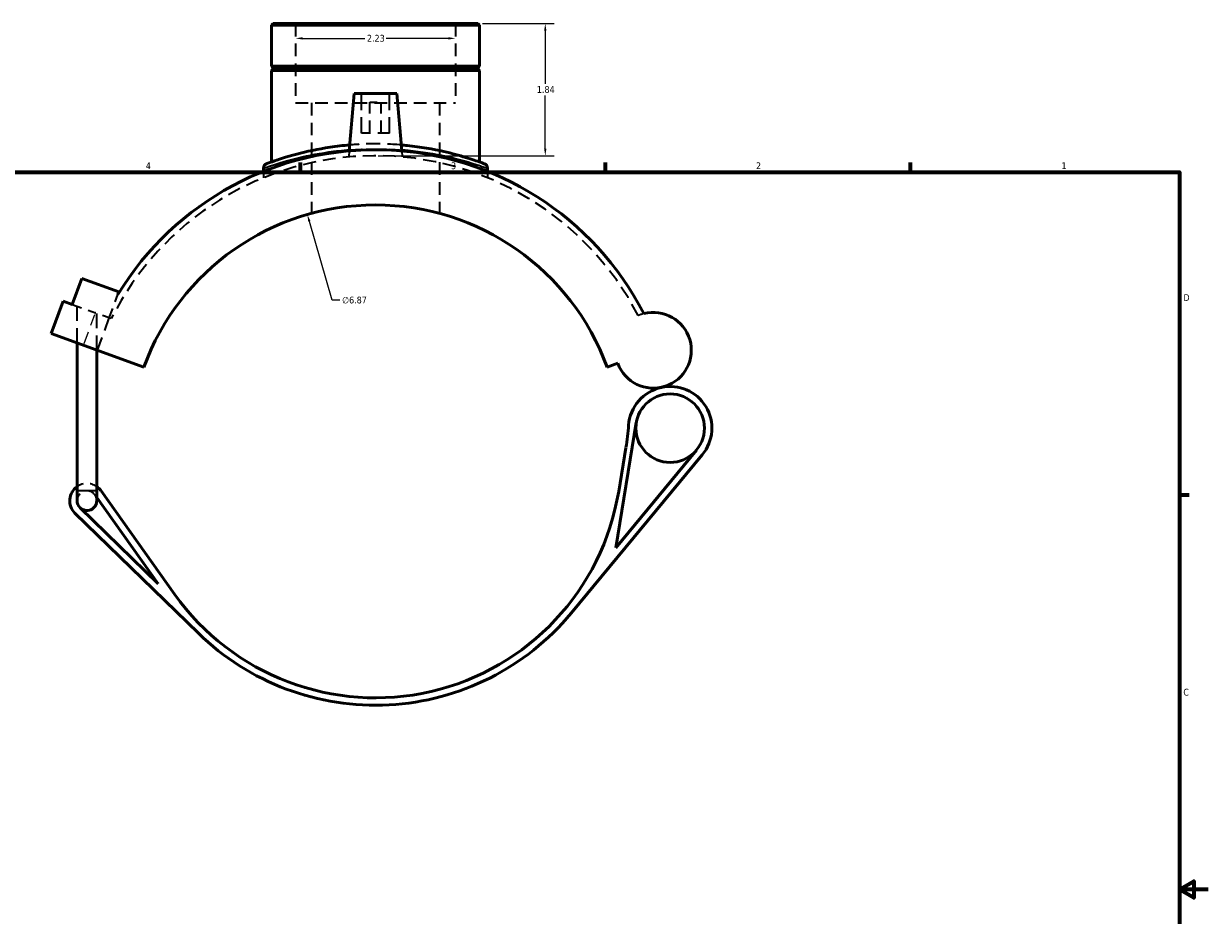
# Model space of a CAD drawing. Header units: inches. Extents: x -0.9 to 58, y -1.4 to 47.3.
# Tile 4 of 7: x 17.4 to 33.9, y 10.6 to 23.1. Entities that reach past the tile are written whole.
import ezdxf

# ---------------------------------------------------------------- set-up
doc = ezdxf.new("R2010")
doc.units = ezdxf.units.IN
doc.header["$MEASUREMENT"] = 0
doc.linetypes.add('DASHED', pattern=[0.2067, 0.1654, -0.0413])
for name, color, linetype, lineweight in [('Border (ANSI)', 7, 'Continuous', 70), ('Dimension (ANSI)', 7, 'Continuous', 25), ('Hidden (ANSI)', 7, 'DASHED', 35), ('Hidden Narrow (ANSI)', 7, 'DASHED', 25), ('Visible (ANSI)', 7, 'Continuous', 50), ('Visible Narrow (ANSI)', 7, 'Continuous', 35)]:
    doc.layers.add(name, color=color, linetype=linetype, lineweight=lineweight)
doc.styles.add('Note Text (ANSI)', font='tahoma.ttf')
doc.dimstyles.new('Default (ANSI)', dxfattribs={"dimtxt": 0.094488, "dimasz": 0.098425, "dimexe": 0.125, "dimexo": 0.0625, "dimgap": 0.031496, "dimtad": 0, "dimtih": 1, "dimtoh": 1, "dimrnd": 1e-08, "dimzin": 4, "dimdsep": 46, "dimtxsty": 'Note Text (ANSI)', "dimcen": 0.09, "dimdle": 0.393701, "dimclrd": 256, "dimclre": 256, "dimclrt": 5, "dimadec": 0, "dimazin": 1, "dimtfac": 1, "dimtofl": 0, "dimtmove": 0, "dimatfit": 3, "dimfxl": 1, "dimtolj": 1, "dimtzin": 4, "dimlwd": -1, "dimlwe": -1, "dimarcsym": 0})

# ---------------------------------------------------------------- blocks, each defined once
blk = doc.blocks.new('Borders Default Border')
at = {"layer": 'Border (ANSI)'}
for p, q in [((21.25, 21), (21.25, 21.134)), ((25.5, 21), (25.5, 21.134)), ((29.75, 21), (29.75, 21.134)), ((33.5, 16.5), (33.634, 16.5))]:
    blk.add_line(p, q, dxfattribs=at)
at = {"layer": 'Border (ANSI)', "flags": 128}
for points in [[(0.5, 1), (0.5, 21), (33.5, 21), (33.5, 1), (0.5, 1)], [(33.9, 11), (33.5, 11), (33.7, 11.115), (33.7, 10.885), (33.5, 11)]]:
    blk.add_lwpolyline(points, dxfattribs=at)
at = {"layer": 'Border (ANSI)', "color": 5, "true_color": 0x0000ff, "char_height": 0.0945, "attachment_point": 7, "style": 'Note Text (ANSI)'}
for s, insert in [('4', (19.092, 21.04)), ('3', (23.346, 21.038)), ('2', (27.596, 21.04)), ('1', (31.854, 21.04)), ('D', (33.553, 19.203)), ('C', (33.552, 13.701))]:
    blk.add_mtext(s, dxfattribs=dict(at, insert=insert))
blk = doc.blocks.new('*D6')
at = {"layer": 'Defpoints', "color": 0, "transparency": 16777216}
for p in [(21.344, 20.407), (23.242, 13.804)]:
    blk.add_point(p, dxfattribs=at)
at = {"layer": 'Dimension (ANSI)', "transparency": 16777216}
for p, q in [((21.688, 19.212), (21.372, 20.312)), ((21.797, 19.212), (21.688, 19.212))]:
    blk.add_line(p, q, dxfattribs=at)
blk.add_solid([(21.387, 20.317), (21.356, 20.308), (21.344, 20.407)], dxfattribs=at)
at = {"layer": 'Dimension (ANSI)', "color": 5, "transparency": 16777216, "insert": (21.828, 19.263), "char_height": 0.0945, "attachment_point": 1, "style": 'Note Text (ANSI)'}
blk.add_mtext('\\A1;∅6.87', dxfattribs=at)
blk = doc.blocks.new('*D7')
at = {"layer": 'Defpoints', "color": 0, "transparency": 16777216}
for p in [(21.178, 22.863), (23.409, 22.863), (23.409, 22.863)]:
    blk.add_point(p, dxfattribs=at)
at = {"layer": 'Dimension (ANSI)', "transparency": 16777216}
for p, q in [((21.277, 22.863), (22.143, 22.863)), ((23.31, 22.863), (22.444, 22.863))]:
    blk.add_line(p, q, dxfattribs=at)
for points in [[(21.277, 22.879), (21.277, 22.847), (21.178, 22.863)], [(23.31, 22.879), (23.31, 22.847), (23.409, 22.863)]]:
    blk.add_solid(points, dxfattribs=at)
at = {"layer": 'Dimension (ANSI)', "color": 5, "transparency": 16777216, "insert": (22.174, 22.912), "char_height": 0.0945, "attachment_point": 1, "style": 'Note Text (ANSI)'}
blk.add_mtext('\\A1;2.23', dxfattribs=at)
blk = doc.blocks.new('*D8')
at = {"layer": 'Defpoints', "color": 0, "transparency": 16777216}
for p in [(23.721, 23.068), (22.27, 21.227), (24.66, 21.227)]:
    blk.add_point(p, dxfattribs=at)
at = {"layer": 'Dimension (ANSI)', "transparency": 16777216}
for p, q in [((23.783, 23.068), (24.785, 23.068)), ((24.66, 22.969), (24.66, 22.228)), ((24.66, 21.326), (24.66, 22.067)), ((22.332, 21.227), (24.785, 21.227))]:
    blk.add_line(p, q, dxfattribs=at)
for points in [[(24.643, 22.969), (24.676, 22.969), (24.66, 23.068)], [(24.643, 21.326), (24.676, 21.326), (24.66, 21.227)]]:
    blk.add_solid(points, dxfattribs=at)
at = {"layer": 'Dimension (ANSI)', "color": 5, "transparency": 16777216, "insert": (24.542, 22.197), "char_height": 0.0945, "attachment_point": 1, "style": 'Note Text (ANSI)'}
blk.add_mtext('\\A1;1.84', dxfattribs=at)

msp = doc.modelspace()

# ---------------------------------------------------------------- linework, layer by layer
at = {"layer": 'Hidden (ANSI)', "ltscale": 1.068215}
for p, q in [((21.178, 23.068), (21.178, 21.964)), ((23.409, 23.068), (23.409, 21.964))]:
    msp.add_line(p, q, dxfattribs=at)
at = {"layer": 'Hidden (ANSI)', "ltscale": 1.059428}
msp.add_line((21.178, 21.964), (23.409, 21.964), dxfattribs=at)
at = {"layer": 'Hidden (ANSI)', "ltscale": 1.064969}
for p, q in [((21.401, 21.964), (21.401, 20.423)), ((23.186, 21.964), (23.186, 20.423))]:
    msp.add_line(p, q, dxfattribs=at)
at = {"layer": 'Hidden (ANSI)', "ltscale": 1.333288}
for p, q in [((22.097, 21.543), (22.097, 22.094)), ((22.49, 21.543), (22.49, 22.094))]:
    msp.add_line(p, q, dxfattribs=at)
at = {"layer": 'Hidden (ANSI)', "ltscale": 0.471064}
msp.add_line((22.215, 21.976), (22.372, 21.976), dxfattribs=at)
at = {"layer": 'Hidden (ANSI)', "ltscale": 1.047583}
for p, q in [((22.215, 21.543), (22.215, 21.976)), ((22.372, 21.543), (22.372, 21.976))]:
    msp.add_line(p, q, dxfattribs=at)
at = {"layer": 'Hidden (ANSI)', "ltscale": 0.997297}
msp.add_line((22.49, 21.543), (22.097, 21.543), dxfattribs=at)
at = {"layer": 'Hidden (ANSI)', "ltscale": 0.159389}
for p, q in [((21.928, 21.294), (21.921, 21.211)), ((22.659, 21.294), (22.666, 21.211))]:
    msp.add_line(p, q, dxfattribs=at)
at = {"layer": 'Hidden (ANSI)', "ltscale": 0.16929}
for p, q in [((20.732, 21.009), (20.732, 20.92)), ((23.855, 21.009), (23.855, 20.92))]:
    msp.add_line(p, q, dxfattribs=at)
at = {"layer": 'Hidden (ANSI)', "ltscale": 0.830924}
msp.add_line((18.068, 19.155), (18.391, 19.038), dxfattribs=at)
at = {"layer": 'Hidden (ANSI)', "ltscale": 0.84087}
msp.add_line((18.584, 18.967), (18.703, 19.294), dxfattribs=at)
at = {"layer": 'Hidden (ANSI)', "ltscale": 1.237951}
for p, q in [((18.134, 18.619), (18.134, 19.131)), ((18.409, 18.519), (18.409, 19.031))]:
    msp.add_line(p, q, dxfattribs=at)
at = {"layer": 'Hidden (ANSI)', "ltscale": 0.616536}
msp.add_line((18.584, 18.967), (18.391, 19.038), dxfattribs=at)
at = {"layer": 'Hidden (ANSI)', "ltscale": 1.163293}
msp.add_line((18.42, 18.515), (18.584, 18.967), dxfattribs=at)
at = {"layer": 'Hidden (ANSI)', "ltscale": 0.053515}
msp.add_line((18.611, 18.958), (18.584, 18.967), dxfattribs=at)
at = {"layer": 'Hidden (ANSI)', "ltscale": 0.083464}
msp.add_line((18.384, 16.498), (18.409, 16.462), dxfattribs=at)
at = {"layer": 'Hidden (ANSI)', "ltscale": 1.09594}
msp.add_arc((22.293, 17.106), 4.122, 27.3507, 153.3002, dxfattribs=at)
at = {"layer": 'Hidden (ANSI)', "ltscale": 0.158677}
msp.add_arc((26.167, 18.515), 0.528, 104.6375, 113.6753, dxfattribs=at)
at = {"layer": 'Hidden (ANSI)', "ltscale": 0.55704}
msp.add_arc((18.272, 16.419), 0.24, 55.1501, 124.8499, dxfattribs=at)
at = {"layer": 'Hidden (ANSI)', "ltscale": 0.838718}
msp.add_arc((18.272, 16.419), 0.137, 35.4169, 180, dxfattribs=at)
at = {"layer": 'Hidden (ANSI)', "ltscale": 0.161673}
msp.add_arc((18.272, 16.419), 0.137, 0, 35.4169, dxfattribs=at)
at = {"layer": 'Hidden (ANSI)', "ltscale": 1.166304}
msp.add_open_spline([(22.651, 21.377), (22.497, 21.39), (22.335, 21.395), (22.095, 21.389), (22.014, 21.384), (21.935, 21.377)], degree=3, knots=[17.200623, 17.200623, 17.200623, 17.200623, 18.403534, 18.403534, 19.016861, 19.016861, 19.016861, 19.016861], dxfattribs=at)
at = {"layer": 'Hidden Narrow (ANSI)', "ltscale": 1.046964}
msp.add_line((18.234, 18.608), (18.382, 19.015), dxfattribs=at)
at = {"layer": 'Hidden Narrow (ANSI)', "ltscale": 1.066639}
msp.add_open_spline([(21.93, 21.311), (22.009, 21.317), (22.091, 21.322), (22.335, 21.328), (22.499, 21.324), (22.657, 21.311)], degree=3, knots=[-19.005812, -19.005812, -19.005812, -19.005812, -18.403534, -18.403534, -17.211672, -17.211672, -17.211672, -17.211672], dxfattribs=at)
at = {"layer": 'Visible (ANSI)'}
for p, q in [((20.866, 23.068), (20.844, 23.045)), ((23.743, 23.045), (20.844, 23.045)), ((20.844, 23.045), (20.844, 22.474)), ((20.866, 23.068), (23.721, 23.068)), ((23.721, 23.068), (23.743, 23.045)), ((23.743, 23.045), (23.743, 22.474)), ((20.844, 22.474), (23.743, 22.474)), ((20.863, 22.454), (20.844, 22.474)), ((20.863, 22.454), (23.724, 22.454)), ((20.863, 22.454), (20.863, 22.435)), ((23.724, 22.454), (23.743, 22.474)), ((23.724, 22.454), (23.724, 22.435)), ((20.863, 22.435), (20.844, 22.415)), ((23.743, 22.415), (20.844, 22.415)), ((20.844, 22.415), (20.844, 21.14)), ((23.724, 22.435), (20.863, 22.435)), ((23.724, 22.435), (23.743, 22.415)), ((23.743, 22.415), (23.743, 21.14)), ((21.998, 22.094), (21.928, 21.294)), ((22.589, 22.094), (21.998, 22.094)), ((22.589, 22.094), (22.659, 21.294)), ((20.732, 21.052), (20.732, 21.009)), ((23.855, 21.052), (23.855, 21.009)), ((18.068, 19.155), (18.2, 19.517)), ((18.2, 19.517), (18.716, 19.329)), ((18.716, 19.329), (18.703, 19.294)), ((17.774, 18.75), (17.939, 19.202)), ((17.939, 19.202), (18.068, 19.155)), ((19.065, 18.28), (17.774, 18.75)), ((18.134, 16.559), (18.134, 18.619)), ((18.409, 16.559), (18.409, 18.519)), ((25.521, 18.28), (25.67, 18.335)), ((25.641, 15.763), (25.928, 17.508)), ((25.019, 14.85), (26.848, 17.06)), ((26.768, 17.125), (25.641, 15.763)), ((25.783, 17.158), (25.683, 16.548)), ((18.134, 16.559), (18.134, 16.419)), ((18.409, 16.419), (18.409, 16.559)), ((19.494, 15.115), (18.468, 16.558)), ((18.409, 16.462), (19.263, 15.262)), ((18.104, 16.246), (19.825, 14.571)), ((19.263, 15.262), (18.176, 16.32))]:
    msp.add_line(p, q, dxfattribs=at)
msp.add_circle((26.4, 17.43), 0.478, dxfattribs=at)
for centre, radius, start, end in [((22.293, 17.106), 4.204, 27.1889, 148.6351), ((20.799, 21.052), 0.0669, 110.7407, 180), ((23.788, 21.052), 0.0669, 0, 69.2593), ((22.293, 17.106), 3.435, 20, 160), ((26.167, 18.515), 0.528, 200, 104.6375), ((26.4, 17.43), 0.581, 102.126, 175.9227), ((26.4, 17.43), 0.581, 320.3928, 102.126), ((22.394, 17.716), 3.435, 350.6599, 355.9227), ((18.272, 16.419), 0.24, 124.8499, 225.7652), ((18.272, 16.419), 0.24, 35.4169, 55.1501), ((22.293, 17.106), 3.435, 215.4169, 350.6599), ((18.272, 16.419), 0.137, 180, 225.7652), ((18.272, 16.419), 0.137, 225.7652, 0), ((22.293, 17.106), 3.538, 225.7652, 320.3928)]:
    msp.add_arc(centre, radius, start, end, dxfattribs=at)
for points, knots in [([(21.935, 21.377), (21.841, 21.37), (21.75, 21.359), (21.488, 21.32), (21.33, 21.285), (21.045, 21.21), (20.927, 21.169), (20.802, 21.125), (20.775, 21.115), (20.775, 21.115)], [19.016861, 19.016861, 19.016861, 19.016861, 19.748731, 19.748731, 21.206689, 21.206689, 22.900898, 22.900898, 24.144973, 24.144973, 24.144973, 24.144973]), ([(23.812, 21.115), (23.812, 21.115), (23.792, 21.122), (23.71, 21.152), (23.64, 21.176), (23.465, 21.23), (23.363, 21.259), (23.095, 21.32), (22.922, 21.35), (22.708, 21.372), (22.68, 21.375), (22.651, 21.377)], [12.072494, 12.072494, 12.072494, 12.072494, 13.125051, 13.125051, 14.357181, 14.357181, 15.50841, 15.50841, 16.98046, 16.98046, 17.200623, 17.200623, 17.200623, 17.200623])]:
    msp.add_open_spline(points, degree=3, knots=knots, dxfattribs=at)
at = {"layer": 'Visible Narrow (ANSI)'}
msp.add_line((18.136, 16.559), (18.408, 16.559), dxfattribs=at)
msp.add_arc((23.788, 21.052), 0.0669, 3.463, 65.7964, dxfattribs=at)
for points, knots in [([(20.732, 21.052), (20.732, 21.052), (20.76, 21.062), (20.888, 21.106), (21.009, 21.146), (21.302, 21.22), (21.465, 21.254), (21.735, 21.293), (21.831, 21.303), (21.93, 21.311)], [-24.144973, -24.144973, -24.144973, -24.144973, -22.900898, -22.900898, -21.206689, -21.206689, -19.748731, -19.748731, -19.005812, -19.005812, -19.005812, -19.005812]), ([(22.657, 21.311), (22.688, 21.309), (22.718, 21.306), (22.94, 21.284), (23.118, 21.254), (23.393, 21.194), (23.499, 21.166), (23.679, 21.113), (23.75, 21.089), (23.835, 21.059), (23.855, 21.052), (23.855, 21.052)], [-17.211672, -17.211672, -17.211672, -17.211672, -16.98046, -16.98046, -15.50841, -15.50841, -14.357181, -14.357181, -13.125051, -13.125051, -12.072494, -12.072494, -12.072494, -12.072494])]:
    msp.add_open_spline(points, degree=3, knots=knots, dxfattribs=at)

# ---------------------------------------------------------------- block references
msp.add_blockref('Borders Default Border', (0, 0))

# ---------------------------------------------------------------- dimensions: what is measured, and where the dimension line sits
at = {"layer": 'Dimension (ANSI)'}
for base, p1, p2, angle, override, picture, middle in [((24.66, 21.227), (23.721, 23.068), (22.27, 21.227), 90, {"dimgap": 0.031496, "dimdec": 2, "dimtol": 0, "dimlim": 0, "dimtp": 0, "dimtm": 0, "dimtdec": 2, "dimatfit": 1}, '*D8', (24.66, 22.147)), ((23.409, 22.863), (21.178, 22.863), (23.409, 22.863), 180, {"dimgap": 0.031496, "dimtih": 0, "dimtoh": 0, "dimdec": 2, "dimse1": 1, "dimse2": 1, "dimtol": 0, "dimlim": 0, "dimtp": 0, "dimtm": 0, "dimtdec": 2, "dimatfit": 1}, '*D7', (22.293, 22.863))]:
    dim = msp.add_linear_dim(base=base, p1=p1, p2=p2, angle=angle, dimstyle='Default (ANSI)', override=override, dxfattribs=at)
    dim.commit()
    dim.dimension.update_dxf_attribs({"geometry": picture, "text_midpoint": middle, "dimtype": 160})
dim = msp.add_diameter_dim_2p(p1=(23.242, 13.804), p2=(21.344, 20.407), dimstyle='Default (ANSI)', override={"dimgap": 0.031496, "dimdec": 2, "dimlfac": 1, "dimtol": 0, "dimlim": 0, "dimtp": 0, "dimtm": 0, "dimtdec": 2}, dxfattribs=at)
dim.commit()
dim.dimension.update_dxf_attribs({"geometry": '*D6', "text_midpoint": (22.001, 19.212), "dimtype": 163})

doc.saveas('drawing.dxf')
